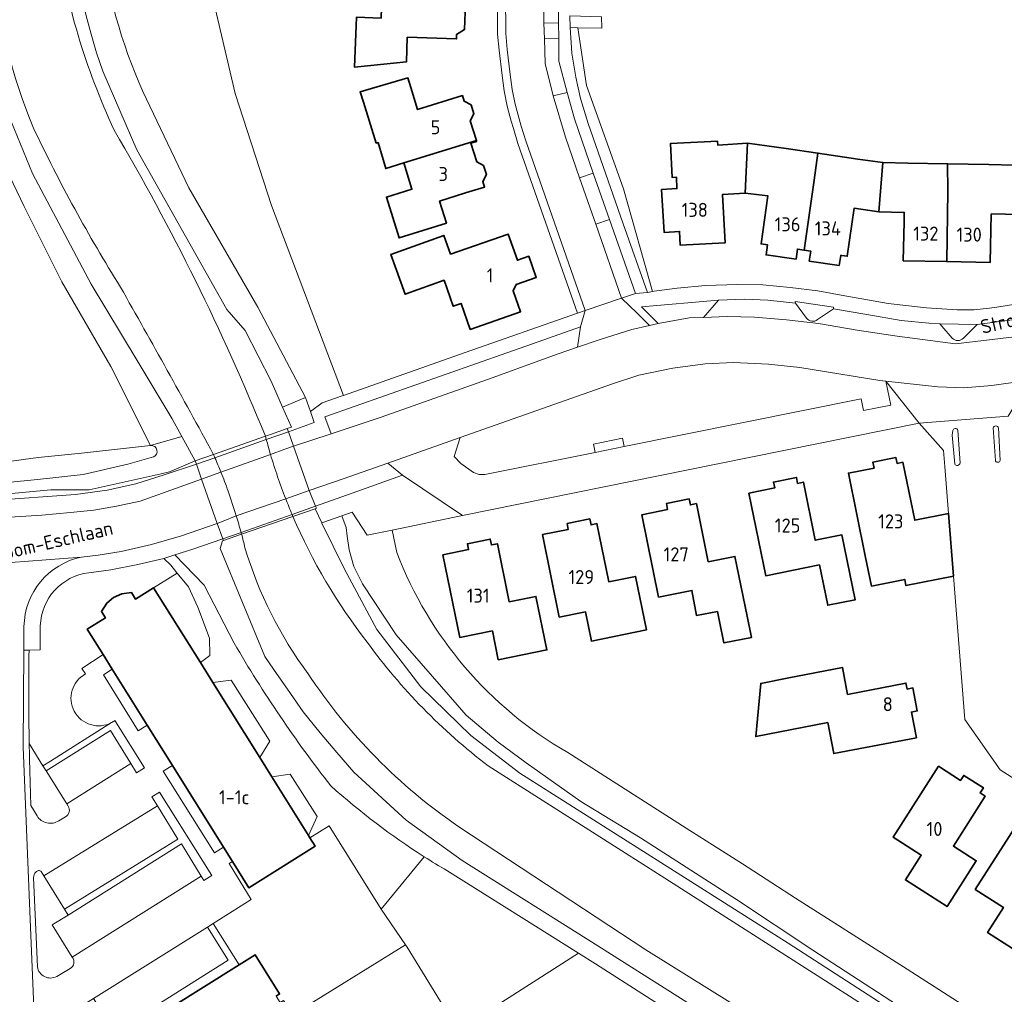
# Model space of a CAD drawing. Header units: metres. Extents: x 247072 to 248918, y 480001 to 481684.
# Tile 24 of 50: x 247720 to 247846, y 481006 to 481131. Entities that reach past the tile are written whole.
import ezdxf
from ezdxf.enums import TextEntityAlignment as Align

# ---------------------------------------------------------------- set-up
doc = ezdxf.new("R2010")
doc.units = ezdxf.units.M
for name, color, linetype, lineweight in [('B-XX-GR-GRAS-GV', 60, 'Continuous', 13), ('B-XX-GR-GROENVOORZIENING-GV', 80, 'Continuous', 18), ('B-XX-KW-KUNSTWERK_DEK-GV', 170, 'Continuous', 18), ('B-XX-OG-BEBOUWING-GV', 7, 'Continuous', 35), ('B-XX-OG-BEBOUWING-T18', 10, 'Continuous', 18), ('B-XX-OG-TERREIN_ERF-GV', 7, 'Continuous', 18), ('B-XX-OG-TOPOGRAFIE-T18', 10, 'Continuous', 18), ('B-XX-OG-WATER-GV', 130, 'Continuous', 18), ('B-XX-OG-WATER_GREPPEL-GV', 160, 'Continuous', 18), ('B-XX-OG-WATER_SLOOT-GV', 120, 'Continuous', 18), ('B-XX-VH-ONVERHARD-GV', 252, 'Continuous', 18), ('B-XX-VH-VERHARDING_GESLOTEN-GV', 252, 'Continuous', 18), ('B-XX-VH-VERHARDING_HALFVERHARDING-GV', 252, 'Continuous', 18), ('B-XX-VH-VERHARDING_OPEN-GV', 252, 'Continuous', 18)]:
    doc.layers.add(name, color=color, linetype=linetype, lineweight=lineweight)
doc.styles.add('NLCS-ISO-M-T18', font='NLCS-ISO.ttf', dxfattribs={"height": 1.8})

msp = doc.modelspace()

# ---------------------------------------------------------------- linework, layer by layer
at = {"layer": 'B-XX-GR-GRAS-GV'}
for points in [[(247739.949, 481198.759, 0.2349941), (247730.327, 481124.204)], [(247735.478, 481121.599, -0.0763859), (247730.075, 481141.16)], [(247747.194, 481050.823, 0.035284), (247759.584, 481032.535)], [(247759.584, 481032.535, 0.0425207), (247771.555, 481023.434)], [(247771.555, 481023.434, 0.009828), (247774.465, 481021.667)]]:
    msp.add_lwpolyline(points, format="xyb", dxfattribs=at)
for points in [[(247730.327, 481124.204), (247734.723, 481114.09), (247746.225, 481093.622), (247748.601, 481090.944), (247751.92, 481084.445), (247753.402, 481081.091), (247756.346, 481082.335), (247750.218, 481093.94), (247741.386, 481109.226), (247735.478, 481121.599)], [(247718, 481074.08), (247722.06, 481074.62), (247727.62, 481075.18), (247736.477, 481076.165), (247731.385, 481086.323), (247725.088, 481097.16), (247720.26, 481106.816), (247715.995, 481115.663)], [(247831.41, 481004.97), (247821.41, 481011.46), (247811.6, 481017.94), (247799.3, 481025.85), (247791.64, 481030.5), (247784.63, 481035.5), (247781.05, 481038.14), (247776.94, 481041.6), (247772.64, 481046.56), (247767.94, 481051.91), (247763.63, 481058.44), (247762.51, 481060.65), (247761.93, 481062.8), (247761.69, 481064.54), (247761.56, 481065.67), (247760.981, 481067.167), (247758.407, 481066.274), (247758.439, 481066.206), (247761.316, 481060.31), (247765.489, 481052.599), (247771.117, 481045.211), (247777.531, 481039), (247783.798, 481034.152), (247818.238, 481012.331), (247853.831, 480989.369)], [(247877.648, 480958.942), (247836.027, 480985.305), (247793.813, 481012.026), (247776.425, 481022.954), (247769.246, 481028.108), (247762.52, 481034.299), (247760.368, 481036.813), (247758.21, 481039.334), (247756.05, 481042.01), (247754.393, 481044.388), (247752.214, 481047.514), (247751.105, 481049.105), (247745.396, 481062.984), (247745.7, 481063.94), (247745.802, 481063.975), (247745.722, 481064.202), (247741.87, 481062.883), (247739.594, 481062.151), (247743.33, 481058.258), (247747.194, 481050.823)], [(247774.465, 481021.667), (247791.337, 481011.076), (247793.512, 481009.711), (247819.684, 480992.961), (247843.486, 480978.084), (247874.244, 480958.437)]]:
    msp.add_lwpolyline(points, dxfattribs=at)
at = {"layer": 'B-XX-GR-GROENVOORZIENING-GV'}
for points in [[(247730.075, 481141.16, 0.0763859), (247735.478, 481121.599)], [(247736.477, 481076.165, -0.8908367), (247736.821, 481074.728)], [(247789.961, 481036.819, -0.1738537), (247768.051, 481062.477)], [(247728.534, 481059.862, 0.3702428), (247722.322, 481053.056)], [(247759.584, 481032.535, -0.035284), (247747.194, 481050.823)], [(247720.882, 481049.937, 0.0075034), (247720.906, 481037.943)], [(247731.472, 481040.648, -0.9996934), (247728.126, 481046.887)], [(247731.887, 481040.909, -0.0343929), (247731.472, 481040.648)], [(247720.906, 481037.943, 0.0049188), (247721.121, 481029.987)], [(247771.555, 481023.434, -0.0425207), (247759.584, 481032.535)], [(247725.561, 481028.564, 0.445469), (247725.879, 481029.933)], [(247721.915, 481028.673, 0.427232), (247724.683, 481028.047)], [(247774.465, 481021.667, -0.009828), (247771.555, 481023.434)], [(247721.752, 481021.469, 0.2109568), (247721.471, 481020.767)], [(247722.455, 481021.533, 0.4436334), (247721.752, 481021.469)], [(247726.161, 481009.082, 0.457371), (247726.426, 481010.549)], [(247721.944, 481009.301, 0.5079662), (247724.437, 481008.08)]]:
    msp.add_lwpolyline(points, format="xyb", dxfattribs=at)
for points in [[(247756.954, 481080.551), (247758.481, 481081.657), (247761.037, 481082.55), (247761.191, 481082.609), (247751.955, 481106.948), (247747.302, 481121.308), (247743.819, 481136.345)], [(247735.478, 481121.599), (247741.386, 481109.226), (247750.218, 481093.94), (247756.346, 481082.335), (247756.954, 481080.551)], [(247712.213, 481069.427), (247723.691, 481070.472), (247728.586, 481070.472), (247737.839, 481072.559), (247738.882, 481072.794), (247742.205, 481074.193), (247740.478, 481077.33), (247736.477, 481076.165)], [(247736.821, 481074.728), (247733.54, 481073.78), (247727.8, 481072.48), (247721.98, 481071.8), (247718.08, 481071.42), (247713.72, 481071.6)], [(247768.051, 481062.477), (247767.43, 481065.339), (247764.22, 481064.681), (247762.297, 481067.624), (247760.981, 481067.167), (247761.56, 481065.67), (247761.69, 481064.54), (247761.93, 481062.8), (247762.51, 481060.65), (247763.63, 481058.44), (247767.94, 481051.91), (247772.64, 481046.56), (247776.94, 481041.6), (247781.05, 481038.14), (247784.63, 481035.5), (247791.64, 481030.5), (247799.3, 481025.85), (247811.6, 481017.94), (247821.41, 481011.46), (247831.41, 481004.97), (247839.387, 481000), (247840.2, 480999.486), (247847.814, 480994.5)], [(247728.343, 481052.621), (247730.679, 481054.08), (247730.172, 481054.886), (247730.841, 481055.939), (247731.724, 481056.677), (247732.775, 481057.165), (247734.026, 481057.305), (247734.511, 481056.471), (247736.853, 481057.924), (247739.887, 481059.806), (247739.846, 481059.857), (247739.072, 481060.818), (247739.031, 481060.869), (247738.165, 481061.691), (247734.841, 481060.911), (247731.37, 481060.23), (247728.534, 481059.862)], [(247747.194, 481050.823), (247743.33, 481058.258), (247739.594, 481062.151), (247738.165, 481061.691), (247739.031, 481060.869), (247739.072, 481060.818), (247739.846, 481059.857), (247739.887, 481059.806), (247741.334, 481058.043), (247742.52, 481055.427), (247744.037, 481051.45), (247744.072, 481049.252), (247742.85, 481048.331)], [(247722.322, 481053.056), (247722.302, 481049.978), (247720.882, 481049.937)], [(247728.126, 481046.887), (247727.658, 481047.56), (247730.377, 481049.365), (247728.343, 481052.621)], [(247742.85, 481048.331), (247744.444, 481045.781), (247746.811, 481046.077), (247751.764, 481038.263), (247750.466, 481036.147), (247751.995, 481033.701), (247754.346, 481034.042), (247757.834, 481028.6), (247756.713, 481026.154), (247756.903, 481025.849), (247759.357, 481027.385), (247766.034, 481016.716), (247771.555, 481023.434)], [(247723.076, 481034.448), (247731.341, 481039.645), (247733.922, 481035.398), (247734.644, 481034.217), (247735.669, 481034.836), (247731.887, 481040.909)], [(247720.906, 481037.943), (247722.665, 481035.11), (247723.622, 481035.712), (247731.472, 481040.648)], [(247731.472, 481040.648), (247723.622, 481035.712), (247722.665, 481035.11), (247723.076, 481034.448)], [(247722.665, 481035.11), (247720.906, 481037.943)], [(247846.056, 481000.977), (247844.026, 481002.271), (247833.5, 481008.995), (247819.189, 481018.141), (247812.38, 481022.512), (247805.132, 481027.114), (247789.961, 481036.819)], [(247725.879, 481029.933), (247725.708, 481030.209), (247723.076, 481034.448), (247722.665, 481035.11)], [(247721.121, 481029.987), (247721.915, 481028.673)], [(247724.683, 481028.047), (247725.561, 481028.564)], [(247771.555, 481023.434), (247766.034, 481016.716), (247769.15, 481012.137), (247769.363, 481011.823), (247772.158, 481007.304), (247774.347, 481003.765), (247775.909, 481001.24), (247778.99, 481003.175), (247779.841, 481003.7), (247791.337, 481011.076), (247774.465, 481021.667)], [(247721.471, 481020.767), (247721.944, 481009.301)], [(247725.41, 481016.729), (247722.783, 481021), (247722.455, 481021.533)], [(247726.426, 481010.549), (247723.865, 481014.688), (247725.892, 481015.963), (247725.41, 481016.729)], [(247819.684, 480992.961), (247793.512, 481009.711), (247791.337, 481011.076), (247779.841, 481003.7)], [(247724.437, 481008.08), (247726.161, 481009.082)]]:
    msp.add_lwpolyline(points, dxfattribs=at)
for points in [[(247788.768, 481130.404), (247786.896, 481130.341), (247786.971, 481128.327), (247788.837, 481128.408)], [(247791.277, 481129.763), (247790.287, 481129.78), (247790.497, 481126.482), (247790.986, 481123.435), (247791.61, 481120.703), (247792.598, 481117.465), (247797.087, 481104.603), (247800.171, 481095.817), (247800.839, 481095.934), (247797.117, 481109.105), (247792.347, 481122.34)], [(247789.88, 481121.474), (247788.079, 481121.014), (247789.658, 481115.711), (247791.483, 481110.496), (247793.241, 481111.104), (247790.832, 481118.092)], [(247798.632, 481095.669), (247795.323, 481105.165), (247793.566, 481104.556), (247796.871, 481095.076)], [(247786.265, 481087.044), (247788.74, 481087.94), (247791.232, 481088.796), (247791.581, 481091.385), (247785.448, 481089.223), (247782.136, 481088.056), (247758.825, 481079.835), (247759.639, 481077.689), (247766.02, 481079.82), (247780.4, 481084.92)], [(247793.486, 481075.296), (247793.269, 481076.329), (247796.995, 481077.112), (247797.218, 481076.047), (247827.585, 481082.154), (247827.895, 481080.659), (247831.403, 481081.357), (247830.744, 481084.431), (247829.98, 481084.514), (247819.712, 481086.19), (247815.688, 481086.622), (247811.231, 481086.83), (247807.602, 481086.643), (247803.439, 481086.118), (247799.094, 481085.198), (247795.697, 481084.102), (247776.171, 481077.202), (247775.39, 481074.749), (247776.237, 481073.864), (247777.891, 481072.711), (247778.586, 481072.465), (247779.329, 481072.449)], [(247754.533, 481078.533), (247753.988, 481078.34), (247754.132, 481077.929), (247757.448, 481079.128), (247756.954, 481080.551), (247756.346, 481082.335), (247753.402, 481081.091)], [(247688.149, 481067.162), (247688.396, 481066.848), (247694.615, 481067.574), (247726.819, 481069.916), (247730.885, 481070.443), (247734.586, 481071.263), (247738.215, 481072.4), (247742.351, 481073.766), (247742.205, 481074.193), (247738.882, 481072.794), (247737.839, 481072.559), (247728.586, 481070.472), (247723.691, 481070.472), (247712.213, 481069.427), (247698.541, 481068.614), (247691.721, 481067.661), (247691.62, 481067.6), (247690.32, 481067.12), (247689.52, 481067.2), (247689.326, 481067.327)], [(247758.407, 481066.274), (247760.981, 481067.167), (247762.297, 481067.624), (247764.22, 481064.681), (247767.43, 481065.339), (247776.467, 481067.192), (247768.783, 481072.387), (247762.316, 481070.082), (247757.629, 481068.413), (247757.74, 481068.14), (247757.553, 481068.075)], [(247736.853, 481057.924), (247742.85, 481048.331), (247744.072, 481049.252), (247744.037, 481051.45), (247742.52, 481055.427), (247741.334, 481058.043), (247739.887, 481059.806)], [(247736.042, 481040.295), (247731.553, 481047.482), (247730.411, 481046.771), (247734.891, 481039.578)], [(247744.444, 481045.781), (247750.466, 481036.147), (247751.764, 481038.263), (247746.811, 481046.077)], [(247745.8, 481024.674), (247739.259, 481035.146), (247738.074, 481034.401), (247744.647, 481023.949)], [(247751.995, 481033.701), (247756.713, 481026.154), (247757.834, 481028.6), (247754.346, 481034.042)], [(247737.335, 481029.969), (247739.95, 481025.69), (247725.41, 481016.729), (247725.892, 481015.963), (247740.41, 481025.096), (247742.974, 481020.939), (247743.296, 481020.373), (247744.307, 481021.028), (247737.618, 481031.696), (247736.626, 481031.115)], [(247743.767, 481014.415), (247746.436, 481010.165), (247731.833, 481000.969), (247729.152, 481005.238), (247727.243, 481004.039), (247730.54, 480998.77), (247747.83, 481009.588), (247744.507, 481014.88)], [(247757.586, 480993.825), (247757.511, 480993.944), (247760.804, 480996.02), (247762.109, 480993.95), (247759.226, 480992.132), (247759.843, 480991.153), (247775.909, 481001.24), (247774.347, 481003.765), (247772.158, 481007.304), (247769.363, 481011.823), (247769.15, 481012.137), (247754.676, 481003.17), (247756.033, 481001.002), (247752.557, 480998.827), (247753.077, 480997.996), (247753.501, 480998.261), (247756.647, 480993.233)]]:
    msp.add_lwpolyline(points, close=True, dxfattribs=at)
at = {"layer": 'B-XX-KW-KUNSTWERK_DEK-GV'}
msp.add_lwpolyline([(247757.74, 481068.14), (247757.629, 481068.413), (247756.82, 481070.4), (247754.802, 481076.075), (247754.132, 481077.929), (247753.988, 481078.34), (247751.854, 481077.589), (247751.197, 481077.358), (247744.538, 481075.014), (247744.515, 481075.006), (247742.205, 481074.193), (247742.351, 481073.766), (247743, 481071.88), (247745.025, 481066.19), (247745.722, 481064.202), (247745.802, 481063.975), (247748.134, 481064.789), (247754.719, 481067.086), (247757.553, 481068.075)], close=True, dxfattribs=at)
at = {"layer": 'B-XX-OG-BEBOUWING-GV'}
for points in [[(247775.914, 481134.818), (247765.579, 481135.192), (247765.573, 481135.038), (247766.183, 481135.014), (247766.026, 481130.977), (247762.868, 481131.1), (247762.619, 481124.685), (247769.281, 481125.367), (247769.386, 481128.537), (247775.699, 481128.328), (247775.718, 481128.889), (247776.726, 481129.532), (247776.8, 481131.765), (247775.836, 481132.475)], [(247768.934, 481112.417), (247778.241, 481115.311), (247777.46, 481117.826), (247777.926, 481118.711), (247777.569, 481119.86), (247776.684, 481120.325), (247776.459, 481121.051), (247770.707, 481119.265), (247769.826, 481122.1), (247769.477, 481123.316), (247763.333, 481121.519), (247763.767, 481120.218), (247765.4, 481114.961), (247765.638, 481115.035), (247766.62, 481111.693)], [(247774.403, 481104.68), (247773.519, 481107.528), (247776.868, 481108.568), (247779.293, 481109.321), (247779.068, 481110.047), (247779.533, 481110.932), (247779.177, 481112.08), (247778.292, 481112.546), (247777.546, 481114.948), (247778.283, 481115.177), (247778.241, 481115.311), (247768.934, 481112.417), (247769.98, 481109.05), (247766.717, 481108.037), (247768.343, 481102.799)], [(247813.024, 481114.936), (247809.203, 481114.7), (247809.178, 481115.2), (247803.126, 481114.894), (247803.345, 481110.569), (247803.894, 481110.597), (247803.968, 481109.139), (247801.998, 481109.001), (247802.309, 481103.508), (247804.297, 481103.637), (247804.396, 481101.866), (247810.151, 481102.186), (247809.81, 481108.378), (247812.728, 481108.538)], [(247813.024, 481114.936), (247812.728, 481108.538), (247815.632, 481108.199), (247814.747, 481102.037), (247815.573, 481101.918), (247815.388, 481100.632), (247819.238, 481100.079), (247819.423, 481101.365), (247820.272, 481101.243), (247821.568, 481110.2), (247822.045, 481113.674), (247817.989, 481114.269)], [(247829.858, 481106.146), (247830.391, 481112.46), (247827.182, 481112.92), (247822.045, 481113.674), (247821.568, 481110.2), (247820.272, 481101.243), (247821.121, 481101.121), (247820.937, 481099.832), (247824.787, 481099.281), (247824.971, 481100.568), (247825.107, 481100.549), (247825.798, 481100.45), (247826.678, 481106.601)], [(247830.391, 481112.46), (247829.858, 481106.146), (247833.117, 481106.076), (247833.094, 481104.864), (247832.997, 481099.865), (247838.568, 481099.762), (247838.702, 481108.803), (247838.668, 481112.305), (247833.565, 481112.388)], [(247847.929, 481105.793), (247847.183, 481112.133), (247843.965, 481112.219), (247838.668, 481112.305), (247838.702, 481108.803), (247838.568, 481099.762), (247844.136, 481099.659), (247844.267, 481105.874)], [(247774.939, 481100.731), (247774.081, 481103.119), (247767.274, 481100.672), (247769.105, 481095.578), (247774.105, 481097.375), (247775.283, 481094.042), (247776.294, 481094.394), (247777.466, 481091.075), (247783.916, 481093.323), (247782.96, 481096.029), (247783.342, 481096.839), (247785.929, 481097.741), (247784.973, 481100.447), (247783.5, 481099.934), (247782.311, 481103.3)], [(247828.113, 481062.035), (247828.898, 481058.145), (247833.177, 481059.009), (247833.336, 481058.22), (247839.44, 481059.429), (247838.812, 481067.471), (247834.455, 481066.591), (247832.952, 481074.033), (247832.189, 481073.88), (247832.039, 481074.633), (247829.106, 481074.045), (247829.257, 481073.292), (247825.962, 481072.632)], [(247813.204, 481070.066), (247815.352, 481059.471), (247822.235, 481060.862), (247823.297, 481055.69), (247826.814, 481056.384), (247825.133, 481064.714), (247821.699, 481064.021), (247820.195, 481071.478), (247819.432, 481071.324), (247819.28, 481072.077), (247816.347, 481071.484), (247816.499, 481070.732)], [(247809.173, 481054.878), (247809.434, 481053.586), (247809.98, 481050.852), (247813.511, 481051.542), (247812.957, 481054.298), (247811.407, 481061.955), (247807.971, 481061.26), (247806.461, 481068.721), (247805.699, 481068.567), (247805.547, 481069.319), (247802.615, 481068.725), (247802.768, 481067.973), (247799.475, 481067.306), (247801.61, 481056.736), (247805.885, 481057.585), (247806.467, 481054.377)], [(247786.73, 481064.749), (247788.866, 481054.162), (247792.241, 481054.827), (247792.994, 481051.101), (247800.045, 481052.53), (247798.654, 481059.393), (247795.22, 481058.699), (247793.714, 481066.155), (247792.952, 481066.002), (247792.801, 481066.754), (247789.87, 481066.164), (247790.022, 481065.412)], [(247773.955, 481062.168), (247776.113, 481051.565), (247780.311, 481052.409), (247781.059, 481048.691), (247787.285, 481049.952), (247785.88, 481056.819), (247782.449, 481056.14), (247780.944, 481063.579), (247780.182, 481063.425), (247780.03, 481064.178), (247777.097, 481063.586), (247777.249, 481062.833)], [(247736.042, 481040.295), (247739.259, 481035.146), (247745.8, 481024.674), (247746.953, 481022.827), (247749.058, 481019.458), (247757.57, 481024.783), (247756.903, 481025.849), (247756.713, 481026.154), (247751.995, 481033.701), (247750.466, 481036.147), (247744.444, 481045.781), (247742.85, 481048.331), (247736.853, 481057.924), (247734.511, 481056.471), (247734.026, 481057.305), (247732.775, 481057.165), (247731.724, 481056.677), (247730.841, 481055.939), (247730.172, 481054.886), (247730.679, 481054.08), (247728.343, 481052.621), (247730.377, 481049.365), (247731.553, 481047.482)], [(247823.313, 481040.632), (247824.078, 481036.668), (247834.668, 481038.697), (247834.034, 481041.998), (247834.788, 481042.143), (247834.223, 481045.081), (247833.469, 481044.936), (247833.322, 481045.7), (247825.859, 481044.263), (247825.196, 481047.709), (247818.332, 481046.387), (247814.707, 481045.675), (247814.066, 481038.839)], [(247837.5, 481035.04), (247831.701, 481025.954), (247835.305, 481023.644), (247833.266, 481020.458), (247838.603, 481017.05), (247842.359, 481022.918), (247839.421, 481024.799), (247843.506, 481031.192), (247842.851, 481031.612), (247843.265, 481032.259), (247840.745, 481033.873), (247840.331, 481033.226)], [(247842.224, 481019.233), (247845.84, 481016.934), (247843.803, 481013.731), (247849.152, 481010.318), (247852.89, 481016.186), (247849.944, 481018.068), (247854.035, 481024.473), (247853.379, 481024.891), (247853.791, 481025.539), (247851.266, 481027.145), (247850.854, 481026.497), (247848.018, 481028.301)]]:
    msp.add_lwpolyline(points, close=True, dxfattribs=at)
msp.add_lwpolyline([(247752.572, 481005.572), (247753.004, 481005.842), (247749.864, 481010.861), (247747.83, 481009.588), (247730.54, 480998.77)], dxfattribs=at)
at = {"layer": 'B-XX-OG-TERREIN_ERF-GV'}
for points in [[(247743.819, 481136.345), (247747.302, 481121.308), (247751.955, 481106.948), (247761.191, 481082.609), (247776.801, 481088.098), (247791.21, 481093.167), (247783.583, 481114.913), (247782.99, 481116.826), (247782.715, 481117.774), (247782.195, 481119.722), (247781.81, 481121.683), (247781.536, 481123.646), (247781.155, 481126.872), (247780.964, 481128.955), (247780.938, 481134.016)], [(247776.8, 481131.765), (247776.726, 481129.532), (247775.718, 481128.889), (247775.699, 481128.328), (247769.386, 481128.537), (247769.281, 481125.367), (247762.619, 481124.685), (247762.868, 481131.1)], [(247794.302, 481131.147), (247794.333, 481129.712), (247791.277, 481129.763), (247792.347, 481122.34), (247797.117, 481109.105), (247800.839, 481095.934), (247801.03, 481095.968), (247803.983, 481096.361), (247807.624, 481096.693), (247811.729, 481096.845), (247814.976, 481096.784), (247818.474, 481096.463), (247822.019, 481096.009), (247825.013, 481095.467), (247831.068, 481094.385), (247835.99, 481093.844), (247839.915, 481093.573), (247842.031, 481093.574), (247844.045, 481093.774), (247844.993, 481093.901), (247847.385, 481094.299)], [(247847.929, 481105.793), (247844.267, 481105.874), (247844.136, 481099.659), (247838.568, 481099.762), (247832.997, 481099.865), (247833.094, 481104.864), (247833.117, 481106.076), (247829.858, 481106.146), (247826.678, 481106.601), (247825.798, 481100.45), (247825.107, 481100.549), (247824.971, 481100.568), (247824.787, 481099.281), (247820.937, 481099.832), (247821.121, 481101.121), (247820.272, 481101.243), (247819.423, 481101.365), (247819.238, 481100.079), (247815.388, 481100.632), (247815.573, 481101.918), (247814.747, 481102.037), (247815.632, 481108.199), (247812.728, 481108.538), (247809.81, 481108.378), (247810.151, 481102.186), (247804.396, 481101.866), (247804.297, 481103.637), (247802.309, 481103.508), (247801.998, 481109.001), (247803.968, 481109.139), (247803.894, 481110.597), (247803.345, 481110.569), (247803.126, 481114.894), (247809.178, 481115.2), (247809.203, 481114.7), (247813.024, 481114.936), (247817.989, 481114.269), (247822.045, 481113.674), (247827.182, 481112.92), (247830.391, 481112.46), (247833.565, 481112.388), (247838.668, 481112.305), (247843.965, 481112.219), (247847.183, 481112.133)], [(247859.084, 481025.876), (247845.434, 481034.573), (247840.895, 481041.058), (247839.44, 481059.429), (247833.336, 481058.22), (247833.177, 481059.009), (247828.898, 481058.145), (247828.113, 481062.035), (247825.962, 481072.632), (247829.257, 481073.292), (247829.106, 481074.045), (247832.039, 481074.633), (247832.189, 481073.88), (247832.952, 481074.033), (247834.455, 481066.591), (247838.812, 481067.471), (247838.33, 481073.493), (247838.166, 481075.517), (247835.046, 481079.032), (247809.003, 481073.77), (247776.467, 481067.192), (247767.43, 481065.339), (247768.051, 481062.477)], [(247789.961, 481036.819), (247805.132, 481027.114), (247812.38, 481022.512), (247819.189, 481018.141), (247833.5, 481008.995), (247844.026, 481002.271), (247846.056, 481000.977)]]:
    msp.add_lwpolyline(points, dxfattribs=at)
for points in [[(247776.868, 481108.568), (247773.519, 481107.528), (247774.403, 481104.68), (247768.343, 481102.799), (247766.717, 481108.037), (247769.98, 481109.05), (247768.934, 481112.417), (247766.62, 481111.693), (247765.638, 481115.035), (247765.4, 481114.961), (247763.767, 481120.218), (247763.333, 481121.519), (247769.477, 481123.316), (247769.826, 481122.1), (247770.707, 481119.265), (247776.459, 481121.051), (247776.684, 481120.325), (247777.569, 481119.86), (247777.926, 481118.711), (247777.46, 481117.826), (247778.241, 481115.311), (247778.283, 481115.177), (247777.546, 481114.948), (247778.292, 481112.546), (247779.177, 481112.08), (247779.533, 481110.932), (247779.068, 481110.047), (247779.293, 481109.321)], [(247774.105, 481097.375), (247769.105, 481095.578), (247767.274, 481100.672), (247774.081, 481103.119), (247774.939, 481100.731), (247782.311, 481103.3), (247783.5, 481099.934), (247784.973, 481100.447), (247785.929, 481097.741), (247783.342, 481096.839), (247782.96, 481096.029), (247783.916, 481093.323), (247777.466, 481091.075), (247776.294, 481094.394), (247775.283, 481094.042)], [(247813.204, 481070.066), (247816.499, 481070.732), (247816.347, 481071.484), (247819.28, 481072.077), (247819.432, 481071.324), (247820.195, 481071.478), (247821.699, 481064.021), (247825.133, 481064.714), (247826.814, 481056.384), (247823.297, 481055.69), (247822.235, 481060.862), (247815.352, 481059.471)], [(247809.434, 481053.586), (247809.173, 481054.878), (247806.467, 481054.377), (247805.885, 481057.585), (247801.61, 481056.736), (247799.475, 481067.306), (247802.768, 481067.973), (247802.615, 481068.725), (247805.547, 481069.319), (247805.699, 481068.567), (247806.461, 481068.721), (247807.971, 481061.26), (247811.407, 481061.955), (247812.957, 481054.298), (247813.511, 481051.542), (247809.98, 481050.852)], [(247786.73, 481064.749), (247790.022, 481065.412), (247789.87, 481066.164), (247792.801, 481066.754), (247792.952, 481066.002), (247793.714, 481066.155), (247795.22, 481058.699), (247798.654, 481059.393), (247800.045, 481052.53), (247792.994, 481051.101), (247792.241, 481054.827), (247788.866, 481054.162)], [(247773.955, 481062.168), (247777.249, 481062.833), (247777.097, 481063.586), (247780.03, 481064.178), (247780.182, 481063.425), (247780.944, 481063.579), (247782.449, 481056.14), (247785.88, 481056.819), (247787.285, 481049.952), (247781.059, 481048.691), (247780.311, 481052.409), (247776.113, 481051.565)], [(247823.313, 481040.632), (247814.066, 481038.839), (247814.707, 481045.675), (247818.332, 481046.387), (247825.196, 481047.709), (247825.859, 481044.263), (247833.322, 481045.7), (247833.469, 481044.936), (247834.223, 481045.081), (247834.788, 481042.143), (247834.034, 481041.998), (247834.668, 481038.697), (247824.078, 481036.668)], [(247837.5, 481035.04), (247840.331, 481033.226), (247840.745, 481033.873), (247843.265, 481032.259), (247842.851, 481031.612), (247843.506, 481031.192), (247839.421, 481024.799), (247842.359, 481022.918), (247838.603, 481017.05), (247833.266, 481020.458), (247835.305, 481023.644), (247831.701, 481025.954)], [(247842.224, 481019.233), (247848.018, 481028.301), (247850.854, 481026.497), (247851.266, 481027.145), (247853.791, 481025.539), (247853.379, 481024.891), (247854.035, 481024.473), (247849.944, 481018.068), (247852.89, 481016.186), (247849.152, 481010.318), (247843.803, 481013.731), (247845.84, 481016.934)]]:
    msp.add_lwpolyline(points, close=True, dxfattribs=at)
msp.add_lwpolyline([(247768.051, 481062.477, 0.1738537), (247789.961, 481036.819)], format="xyb", dxfattribs=at)
at = {"layer": 'B-XX-OG-WATER-GV'}
for points in [[(247731.806, 481116.625, -0.0740901), (247724.394, 481141.517)], [(247716.09, 481137.81, 0.068665), (247721.446, 481116.896)], [(247721.446, 481116.896, 0.0284442), (247732.603, 481096.496)], [(247751.197, 481077.358, 0.0362425), (247731.806, 481116.625)], [(247732.603, 481096.496, -0.0043905), (247744.513, 481075.072)], [(247751.843, 481075.043, -0.0065128), (247751.31, 481076.932)], [(247744.538, 481075.014, -0.0029353), (247744.719, 481074.603)], [(247753.793, 481069.352, -0.0205496), (247751.843, 481075.043)], [(247744.719, 481074.603, -0.0071977), (247745.486, 481072.769)], [(247745.486, 481072.769, -0.0094814), (247746.411, 481070.334)], [(247746.411, 481070.334, -0.0112045), (247747.452, 481067.171)], [(247754.609, 481067.345, -0.0073628), (247753.793, 481069.352)], [(247747.452, 481067.171, -0.0075289), (247748.068, 481065.032)], [(247764.236, 481050.976, -0.0643911), (247754.719, 481067.086)], [(247748.134, 481064.789, -0.0060365), (247748.572, 481063.075)], [(247748.572, 481063.075, 0.08788), (247756.683, 481046.887)], [(247779.75, 481035.107, -0.0731299), (247764.236, 481050.976)], [(247756.683, 481046.887, 0.09738), (247776, 481027.284)]]:
    msp.add_lwpolyline(points, format="xyb", dxfattribs=at)
for points in [[(247751.31, 481076.932), (247751.254, 481077.142), (247751.197, 481077.358)], [(247744.513, 481075.072), (247744.526, 481075.042), (247744.538, 481075.014)], [(247754.719, 481067.086), (247754.664, 481067.216), (247754.609, 481067.345)], [(247748.068, 481065.032), (247748.101, 481064.911), (247748.134, 481064.789)], [(247896.66, 480960.59), (247885.945, 480967.286), (247848.225, 480991.396), (247801.925, 481021.006), (247779.75, 481035.107)], [(247776, 481027.284), (247799.96, 481011.515), (247839.767, 480986.707), (247865.281, 480970.194), (247881.986, 480959.684), (247894.254, 480951.81), (247903.031, 480945.308), (247904.785, 480944.747), (247912.789, 480936.042), (247912.656, 480933.509), (247914.249, 480931.219)]]:
    msp.add_lwpolyline(points, dxfattribs=at)
at = {"layer": 'B-XX-OG-WATER_GREPPEL-GV'}
for points in [[(247736.477, 481076.165), (247727.62, 481075.18), (247722.06, 481074.62), (247718, 481074.08), (247713.86, 481073.92), (247711.6, 481073.86), (247705.2, 481073.48), (247701.62, 481073.12), (247698.66, 481072.66), (247696.52, 481072.12), (247693.18, 481070.78), (247692.374, 481070.383)], [(247693.58, 481068.78), (247696.48, 481070.02), (247699.88, 481070.68), (247703.26, 481071), (247707.78, 481071.12), (247711.52, 481071.4), (247713.72, 481071.6), (247718.08, 481071.42), (247721.98, 481071.8), (247727.8, 481072.48), (247733.54, 481073.78), (247736.821, 481074.728)]]:
    msp.add_lwpolyline(points, dxfattribs=at)
msp.add_lwpolyline([(247736.821, 481074.728, 0.8908367), (247736.477, 481076.165)], format="xyb", dxfattribs=at)
at = {"layer": 'B-XX-OG-WATER_SLOOT-GV'}
for points in [[(247728.831, 481205.926, 0.2369574), (247717.854, 481119.535)], [(247730.327, 481124.204, -0.2349941), (247739.949, 481198.759)], [(247724.394, 481141.517, 0.0740901), (247731.806, 481116.625)], [(247721.446, 481116.896, -0.068665), (247716.09, 481137.81)], [(247732.603, 481096.496, -0.0284442), (247721.446, 481116.896)], [(247731.806, 481116.625, -0.0362425), (247751.197, 481077.358)], [(247744.513, 481075.072, 0.0043905), (247732.603, 481096.496)], [(247751.31, 481076.932, 0.0065128), (247751.843, 481075.043)], [(247744.719, 481074.603, 0.0029353), (247744.538, 481075.014)], [(247751.843, 481075.043, 0.0205496), (247753.793, 481069.352)], [(247745.486, 481072.769, 0.0071977), (247744.719, 481074.603)], [(247746.411, 481070.334, 0.0094814), (247745.486, 481072.769)], [(247747.452, 481067.171, 0.0112045), (247746.411, 481070.334)], [(247753.793, 481069.352, 0.0073628), (247754.609, 481067.345)], [(247748.068, 481065.032, 0.0075289), (247747.452, 481067.171)], [(247754.719, 481067.086, 0.0643911), (247764.236, 481050.976)], [(247748.572, 481063.075, 0.0060365), (247748.134, 481064.789)], [(247756.683, 481046.887, -0.08788), (247748.572, 481063.075)], [(247764.236, 481050.976, 0.0731299), (247779.75, 481035.107)], [(247776, 481027.284, -0.09738), (247756.683, 481046.887)]]:
    msp.add_lwpolyline(points, format="xyb", dxfattribs=at)
for points in [[(247853.831, 480989.369), (247818.238, 481012.331), (247783.798, 481034.152), (247777.531, 481039), (247771.117, 481045.211), (247765.489, 481052.599), (247761.316, 481060.31), (247758.439, 481066.206), (247758.407, 481066.274), (247757.553, 481068.075), (247757.74, 481068.14), (247757.629, 481068.413), (247756.82, 481070.4), (247754.802, 481076.075), (247754.132, 481077.929), (247753.988, 481078.34), (247754.533, 481078.533), (247753.402, 481081.091), (247751.92, 481084.445), (247748.601, 481090.944), (247746.225, 481093.622), (247734.723, 481114.09), (247730.327, 481124.204)], [(247717.854, 481119.535), (247721.341, 481111.085), (247728.843, 481096.876), (247734.737, 481087.072), (247739.227, 481079.603), (247740.478, 481077.33), (247742.205, 481074.193), (247742.351, 481073.766), (247743, 481071.88), (247745.025, 481066.19), (247745.722, 481064.202), (247745.802, 481063.975), (247745.7, 481063.94), (247745.396, 481062.984), (247751.105, 481049.105), (247752.214, 481047.514), (247754.393, 481044.388), (247756.05, 481042.01), (247758.21, 481039.334), (247760.368, 481036.813), (247762.52, 481034.299), (247769.246, 481028.108), (247776.425, 481022.954), (247793.813, 481012.026), (247836.027, 480985.305)], [(247751.197, 481077.358), (247751.254, 481077.142), (247751.31, 481076.932)], [(247744.538, 481075.014), (247744.526, 481075.042), (247744.513, 481075.072)], [(247754.609, 481067.345), (247754.664, 481067.216), (247754.719, 481067.086)], [(247748.134, 481064.789), (247748.101, 481064.911), (247748.068, 481065.032)], [(247779.75, 481035.107), (247801.925, 481021.006), (247848.225, 480991.396), (247885.945, 480967.286), (247896.66, 480960.59)], [(247914.249, 480931.219), (247912.656, 480933.509), (247912.789, 480936.042), (247904.785, 480944.747), (247903.031, 480945.308), (247894.254, 480951.81), (247881.986, 480959.684), (247865.281, 480970.194), (247839.767, 480986.707), (247799.96, 481011.515), (247776, 481027.284)]]:
    msp.add_lwpolyline(points, dxfattribs=at)
at = {"layer": 'B-XX-VH-ONVERHARD-GV'}
msp.add_lwpolyline([(247717.854, 481119.535, -0.2369574), (247728.831, 481205.926)], format="xyb", dxfattribs=at)
msp.add_lwpolyline([(247715.995, 481115.663), (247720.26, 481106.816), (247725.088, 481097.16), (247731.385, 481086.323), (247736.477, 481076.165), (247740.478, 481077.33), (247739.227, 481079.603), (247734.737, 481087.072), (247728.843, 481096.876), (247721.341, 481111.085), (247717.854, 481119.535)], dxfattribs=at)
at = {"layer": 'B-XX-VH-VERHARDING_GESLOTEN-GV'}
for points in [[(247848, 481090.214), (247839.671, 481089.214), (247832.2, 481090.2), (247827.06, 481090.98), (247822.12, 481091.82), (247818, 481092.28), (247813.92, 481092.66), (247810.42, 481092.72), (247807.371, 481092.607), (247805.54, 481092.54), (247801.58, 481091.82), (247801.552, 481091.814), (247800.455, 481091.567), (247798.2, 481091.06), (247793.98, 481089.74), (247791.232, 481088.796), (247788.74, 481087.94), (247786.265, 481087.044), (247780.4, 481084.92), (247766.02, 481079.82), (247759.639, 481077.689), (247754.802, 481076.075), (247756.82, 481070.4), (247761.178, 481071.903), (247766.892, 481073.922), (247776.171, 481077.202), (247795.697, 481084.102), (247799.094, 481085.198), (247803.439, 481086.118), (247807.602, 481086.643), (247811.231, 481086.83), (247815.688, 481086.622), (247819.712, 481086.19), (247829.98, 481084.514), (247830.744, 481084.431), (247837.413, 481083.71), (247840.758, 481083.588), (247844.328, 481083.869), (247848.274, 481084.429)], [(247704.93, 481060.132), (247727.621, 481061.878), (247729.724, 481062.107), (247732.685, 481062.592), (247736.602, 481063.467), (247740.422, 481064.575), (247745.025, 481066.19), (247743, 481071.88), (247735.12, 481069.06), (247732.08, 481068.38), (247729.2, 481067.88), (247726.18, 481067.58), (247722.52, 481067.26), (247711.58, 481066.58), (247699.68, 481065.82), (247694.08, 481065.42), (247692.08, 481065.2), (247691.26, 481065.08), (247691.183, 481065.101), (247679.69, 481062.646)], [(247727.621, 481061.878), (247704.93, 481060.132)], [(247818.88, 480913.827), (247818.389, 480913.122), (247796.711, 480924.411), (247783.11, 480931.52), (247777.779, 480934.347), (247763.18, 480942.09), (247742.21, 480953.12), (247729.86, 480959.56), (247726.1, 480962.14), (247724.35, 480964.72), (247723.36, 480967.32), (247722.76, 480972.16), (247722.36, 480983.42), (247721.91, 480994.21), (247721.671, 481000), (247720.99, 481016.47), (247720.14, 481037.5), (247720.205, 481049.917), (247720.23, 481052.948)]]:
    msp.add_lwpolyline(points, dxfattribs=at)
for points in [[(247743, 481071.88), (247745.486, 481072.769), (247751.843, 481075.043), (247753.68, 481075.7), (247754.802, 481076.075), (247754.132, 481077.929), (247751.31, 481076.932), (247744.719, 481074.603), (247742.351, 481073.766)], [(247753.793, 481069.352), (247755.62, 481069.98), (247756.82, 481070.4), (247754.802, 481076.075), (247753.68, 481075.7), (247751.843, 481075.043), (247745.486, 481072.769), (247743, 481071.88), (247745.025, 481066.19), (247745.767, 481066.481), (247747.452, 481067.171)], [(247755.62, 481069.98), (247753.793, 481069.352), (247747.452, 481067.171), (247745.767, 481066.481), (247745.025, 481066.19), (247745.722, 481064.202), (247748.068, 481065.032), (247754.609, 481067.345), (247757.629, 481068.413), (247756.82, 481070.4)]]:
    msp.add_lwpolyline(points, close=True, dxfattribs=at)
msp.add_lwpolyline([(247720.23, 481052.948, -0.3516893), (247727.621, 481061.878)], format="xyb", dxfattribs=at)
at = {"layer": 'B-XX-VH-VERHARDING_HALFVERHARDING-GV'}
msp.add_lwpolyline([(247793.486, 481075.296), (247797.218, 481076.047), (247796.995, 481077.112), (247793.269, 481076.329)], close=True, dxfattribs=at)
at = {"layer": 'B-XX-VH-VERHARDING_OPEN-GV'}
for points in [[(247788.857, 481135.564), (247787.01, 481135.758), (247786.924, 481134.583), (247786.896, 481130.341), (247788.768, 481130.404), (247788.791, 481134.456)], [(247791.277, 481129.763), (247794.333, 481129.712), (247794.302, 481131.147), (247790.239, 481131.274), (247790.287, 481129.78)], [(247788.079, 481121.014), (247789.88, 481121.474), (247788.829, 481125.473), (247788.837, 481128.408), (247786.971, 481128.327), (247787.083, 481125.194)], [(247791.483, 481110.496), (247793.566, 481104.556), (247795.323, 481105.165), (247793.241, 481111.104)], [(247796.871, 481095.076), (247792.19, 481093.498), (247791.581, 481091.385), (247791.232, 481088.796), (247793.98, 481089.74), (247798.2, 481091.06), (247800.455, 481091.567), (247798.852, 481093.137)], [(247799.963, 481093.415), (247801.552, 481091.814), (247801.58, 481091.82), (247805.54, 481092.54), (247807.371, 481092.607), (247809.297, 481094.838), (247799.413, 481093.969)], [(247791.581, 481091.385), (247792.19, 481093.498), (247791.21, 481093.167), (247776.801, 481088.098), (247761.191, 481082.609), (247761.037, 481082.55), (247758.481, 481081.657), (247756.954, 481080.551), (247757.448, 481079.128), (247754.132, 481077.929), (247754.802, 481076.075), (247759.639, 481077.689), (247758.825, 481079.835), (247782.136, 481088.056), (247785.448, 481089.223)], [(247768.783, 481072.387), (247776.467, 481067.192), (247809.003, 481073.77), (247835.046, 481079.032), (247830.744, 481084.431), (247831.403, 481081.357), (247827.895, 481080.659), (247827.585, 481082.154), (247797.218, 481076.047), (247793.486, 481075.296), (247779.329, 481072.449), (247778.586, 481072.465), (247777.891, 481072.711), (247776.237, 481073.864), (247775.39, 481074.749), (247776.171, 481077.202), (247766.892, 481073.922)], [(247835.046, 481079.032), (247846.459, 481079.931), (247847.678, 481081.957), (247848.274, 481084.429), (247844.328, 481083.869), (247840.758, 481083.588), (247837.413, 481083.71), (247830.744, 481084.431)], [(247688.396, 481066.848), (247688.86, 481066.26), (247690.4, 481065.32), (247691.183, 481065.101), (247691.26, 481065.08), (247692.08, 481065.2), (247694.08, 481065.42), (247699.68, 481065.82), (247711.58, 481066.58), (247722.52, 481067.26), (247726.18, 481067.58), (247729.2, 481067.88), (247732.08, 481068.38), (247735.12, 481069.06), (247743, 481071.88), (247742.351, 481073.766), (247738.215, 481072.4), (247734.586, 481071.263), (247730.885, 481070.443), (247726.819, 481069.916), (247694.615, 481067.574)], [(247757.629, 481068.413), (247762.316, 481070.082), (247768.783, 481072.387), (247766.892, 481073.922), (247761.178, 481071.903), (247756.82, 481070.4)], [(247733.922, 481035.398), (247731.341, 481039.645), (247723.076, 481034.448), (247725.708, 481030.209)], [(247725.41, 481016.729), (247739.95, 481025.69), (247737.335, 481029.969), (247722.783, 481021)], [(247756.903, 481025.849), (247757.57, 481024.783), (247749.058, 481019.458), (247746.953, 481022.827), (247746.558, 481022.588), (247749.372, 481017.935), (247744.507, 481014.88), (247747.83, 481009.588), (247749.864, 481010.861), (247753.004, 481005.842), (247752.572, 481005.572), (247753.097, 481004.732), (247753.529, 481005.003), (247754.676, 481003.17), (247769.15, 481012.137), (247766.034, 481016.716), (247759.357, 481027.385)], [(247725.892, 481015.963), (247723.865, 481014.688), (247726.426, 481010.549), (247742.974, 481020.939), (247740.41, 481025.096)], [(247743.767, 481014.415), (247729.152, 481005.238), (247731.833, 481000.969), (247746.436, 481010.165)]]:
    msp.add_lwpolyline(points, close=True, dxfattribs=at)
for points in [[(247781.988, 481133.984), (247782.014, 481129.006), (247782.199, 481126.981), (247782.578, 481123.78), (247782.846, 481121.857), (247783.219, 481119.959), (247783.727, 481118.056), (247783.996, 481117.128), (247784.58, 481115.242), (247792.194, 481093.513), (247792.19, 481093.498), (247796.871, 481095.076), (247793.566, 481104.556), (247791.483, 481110.496), (247789.658, 481115.711), (247788.079, 481121.014), (247787.083, 481125.194), (247786.971, 481128.327), (247786.896, 481130.341), (247786.924, 481134.583)], [(247788.791, 481134.456), (247788.768, 481130.404), (247788.837, 481128.408), (247788.829, 481125.473), (247789.88, 481121.474), (247790.832, 481118.092), (247793.241, 481111.104), (247795.323, 481105.165), (247798.632, 481095.669), (247800.171, 481095.817), (247797.087, 481104.603), (247792.598, 481117.465), (247791.61, 481120.703), (247790.986, 481123.435), (247790.497, 481126.482), (247790.287, 481129.78), (247790.239, 481131.274)], [(247780.938, 481134.016), (247780.964, 481128.955), (247781.155, 481126.872), (247781.536, 481123.646), (247781.81, 481121.683), (247782.195, 481119.722), (247782.715, 481117.774), (247782.99, 481116.826), (247783.583, 481114.913), (247791.21, 481093.167), (247792.19, 481093.498), (247792.194, 481093.513), (247784.58, 481115.242), (247783.996, 481117.128), (247783.727, 481118.056), (247783.219, 481119.959), (247782.846, 481121.857), (247782.578, 481123.78), (247782.199, 481126.981), (247782.014, 481129.006), (247781.988, 481133.984)], [(247847.385, 481094.299), (247844.993, 481093.901), (247844.045, 481093.774), (247842.031, 481093.574), (247839.915, 481093.573), (247835.99, 481093.844), (247831.068, 481094.385), (247825.013, 481095.467), (247822.019, 481096.009), (247818.474, 481096.463), (247814.976, 481096.784), (247811.729, 481096.845), (247807.624, 481096.693), (247803.983, 481096.361), (247801.03, 481095.968), (247800.839, 481095.934), (247800.171, 481095.817), (247798.632, 481095.669), (247796.871, 481095.076), (247798.852, 481093.137), (247800.455, 481091.567), (247801.552, 481091.814), (247799.963, 481093.415), (247799.413, 481093.969), (247809.297, 481094.838), (247812.643, 481094.948), (247815.638, 481094.803), (247819.154, 481094.428), (247819.14, 481094.65), (247824.061, 481093.914), (247824.027, 481093.726), (247828.298, 481092.962), (247832.735, 481092.229), (247836.256, 481091.884), (247837.678, 481091.79), (247842.469, 481091.71), (247847.293, 481092.333)], [(247820.589, 481092.519), (247819.154, 481094.428), (247815.638, 481094.803), (247812.643, 481094.948), (247809.297, 481094.838), (247807.371, 481092.607), (247810.42, 481092.72), (247813.92, 481092.66), (247818, 481092.28), (247822.12, 481091.82), (247827.06, 481090.98), (247832.2, 481090.2), (247839.671, 481089.214), (247848, 481090.214), (247862.651, 481093.593), (247859.898, 481095.32), (247849.762, 481092.846), (247847.293, 481092.333), (247842.469, 481091.71), (247840.693, 481089.95)], [(247824.027, 481093.726), (247824.061, 481093.914), (247819.14, 481094.65), (247819.154, 481094.428), (247820.589, 481092.519)], [(247821.991, 481092.329), (247824.027, 481093.726)], [(247839.273, 481089.931), (247837.678, 481091.79), (247836.256, 481091.884), (247832.735, 481092.229), (247828.298, 481092.962), (247824.027, 481093.726), (247821.991, 481092.329)], [(247837.678, 481091.79), (247839.273, 481089.931)], [(247840.693, 481089.95), (247842.469, 481091.71), (247837.678, 481091.79)], [(247846.459, 481079.931), (247835.046, 481079.032), (247838.166, 481075.517), (247838.33, 481073.493), (247838.812, 481067.471), (247839.44, 481059.429), (247840.895, 481041.058), (247845.434, 481034.573), (247859.084, 481025.876)], [(247839.326, 481078.089), (247839.282, 481077.514), (247839.589, 481073.777)], [(247839.589, 481073.777), (247839.282, 481077.514), (247839.326, 481078.089)], [(247840.277, 481073.906), (247839.983, 481078.126)], [(247839.983, 481078.126), (247840.277, 481073.906)], [(247844.507, 481078.45), (247844.8, 481074.251), (247844.831, 481074.169)], [(247844.831, 481074.169), (247844.8, 481074.251), (247844.507, 481078.45)], [(247845.436, 481074.237), (247845.205, 481078.446)], [(247845.205, 481078.446), (247845.436, 481074.237)], [(247728.534, 481059.862), (247731.37, 481060.23), (247734.841, 481060.911), (247738.165, 481061.691), (247739.594, 481062.151), (247741.87, 481062.883), (247745.722, 481064.202), (247745.025, 481066.19), (247740.422, 481064.575), (247736.602, 481063.467), (247732.685, 481062.592), (247729.724, 481062.107), (247727.621, 481061.878)], [(247720.205, 481049.917), (247720.882, 481049.937), (247722.302, 481049.978), (247722.322, 481053.056)], [(247720.23, 481052.948), (247720.205, 481049.917)], [(247720.882, 481049.937), (247720.205, 481049.917), (247720.14, 481037.5), (247720.99, 481016.47), (247721.671, 481000), (247721.91, 480994.21), (247722.36, 480983.42), (247722.76, 480972.16), (247723.36, 480967.32), (247724.35, 480964.72), (247726.1, 480962.14), (247729.86, 480959.56), (247742.21, 480953.12), (247763.18, 480942.09), (247777.779, 480934.347), (247783.11, 480931.52), (247796.711, 480924.411), (247818.389, 480913.122), (247818.88, 480913.827)], [(247739.259, 481035.146), (247736.042, 481040.295), (247734.891, 481039.578), (247730.411, 481046.771), (247731.553, 481047.482), (247730.377, 481049.365), (247727.658, 481047.56), (247728.126, 481046.887)], [(247731.887, 481040.909), (247735.669, 481034.836), (247734.644, 481034.217), (247733.922, 481035.398), (247725.708, 481030.209), (247725.879, 481029.933)], [(247729.152, 481005.238), (247743.767, 481014.415), (247744.507, 481014.88), (247749.372, 481017.935), (247746.558, 481022.588), (247746.953, 481022.827), (247745.8, 481024.674), (247744.647, 481023.949), (247738.074, 481034.401), (247739.259, 481035.146)], [(247722.455, 481021.533), (247722.783, 481021), (247737.335, 481029.969), (247736.626, 481031.115), (247737.618, 481031.696), (247744.307, 481021.028), (247743.296, 481020.373), (247742.974, 481020.939), (247726.426, 481010.549)], [(247721.915, 481028.673), (247721.121, 481029.987)], [(247725.561, 481028.564), (247724.683, 481028.047)], [(247721.944, 481009.301), (247721.471, 481020.767)], [(247726.161, 481009.082), (247724.437, 481008.08)]]:
    msp.add_lwpolyline(points, dxfattribs=at)
for points in [[(247820.589, 481092.519, 0.4412054), (247821.991, 481092.329)], [(247821.991, 481092.329, -0.4412054), (247820.589, 481092.519)], [(247839.273, 481089.931, 0.4176258), (247840.693, 481089.95)], [(247840.693, 481089.95, -0.4176258), (247839.273, 481089.931)], [(247845.205, 481078.446, 0.6790656), (247844.507, 481078.45)], [(247844.507, 481078.45, -0.6790656), (247845.205, 481078.446)], [(247839.983, 481078.126, 0.7501528), (247839.326, 481078.089)], [(247839.326, 481078.089, -0.7501528), (247839.983, 481078.126)], [(247839.589, 481073.777, 0.615007), (247840.277, 481073.906)], [(247840.277, 481073.906, -0.615007), (247839.589, 481073.777)], [(247844.831, 481074.169, 0.6013063), (247845.436, 481074.237)], [(247845.436, 481074.237, -0.6013063), (247844.831, 481074.169)], [(247727.621, 481061.878, 0.3516893), (247720.23, 481052.948)], [(247722.322, 481053.056, -0.3702428), (247728.534, 481059.862)], [(247720.906, 481037.943, -0.0075034), (247720.882, 481049.937)], [(247728.126, 481046.887, 0.9996934), (247731.472, 481040.648)], [(247731.472, 481040.648, 0.0343929), (247731.887, 481040.909)], [(247721.121, 481029.987, -0.0049188), (247720.906, 481037.943)], [(247725.879, 481029.933, -0.445469), (247725.561, 481028.564)], [(247724.683, 481028.047, -0.427232), (247721.915, 481028.673)], [(247721.471, 481020.767, -0.2109568), (247721.752, 481021.469)], [(247721.752, 481021.469, -0.4436334), (247722.455, 481021.533)], [(247726.426, 481010.549, -0.457371), (247726.161, 481009.082)], [(247724.437, 481008.08, -0.5079662), (247721.944, 481009.301)]]:
    msp.add_lwpolyline(points, format="xyb", dxfattribs=at)

# ---------------------------------------------------------------- texts
at = {"layer": 'B-XX-OG-BEBOUWING-T18', "style": 'NLCS-ISO-M-T18'}
for s, p in [('5', (247773, 481117)), ('3', (247774, 481111)), ('138', (247806.254, 481106.401)), ('136', (247818.16, 481104.549)), ('134', (247823.32, 481104.02)), ('132', (247835.888, 481103.358)), ('130', (247841.444, 481103.226)), ('1', (247780, 481098)), ('123', (247831.39, 481066.449)), ('125', (247818.16, 481065.92)), ('127', (247803.873, 481062.216)), ('129', (247791.702, 481059.305)), ('131', (247778.473, 481056.924)), ('8', (247831, 481043)), ('1-1c', (247747.194, 481031.066)), ('10', (247837, 481027))]:
    msp.add_text(s, height=1.8, dxfattribs=at).set_placement(p, align=Align.MIDDLE_CENTER)
at = {"layer": 'B-XX-OG-TOPOGRAFIE-T18', "style": 'NLCS-ISO-M-T18'}
for p in [(247851.479, 481093.339), (247723.041, 481063.682)]:
    msp.add_text('Stroom-Eschlaan', height=1.8, rotation=13.1, dxfattribs=at).set_placement(p, align=Align.MIDDLE_CENTER)

doc.saveas('drawing.dxf')
